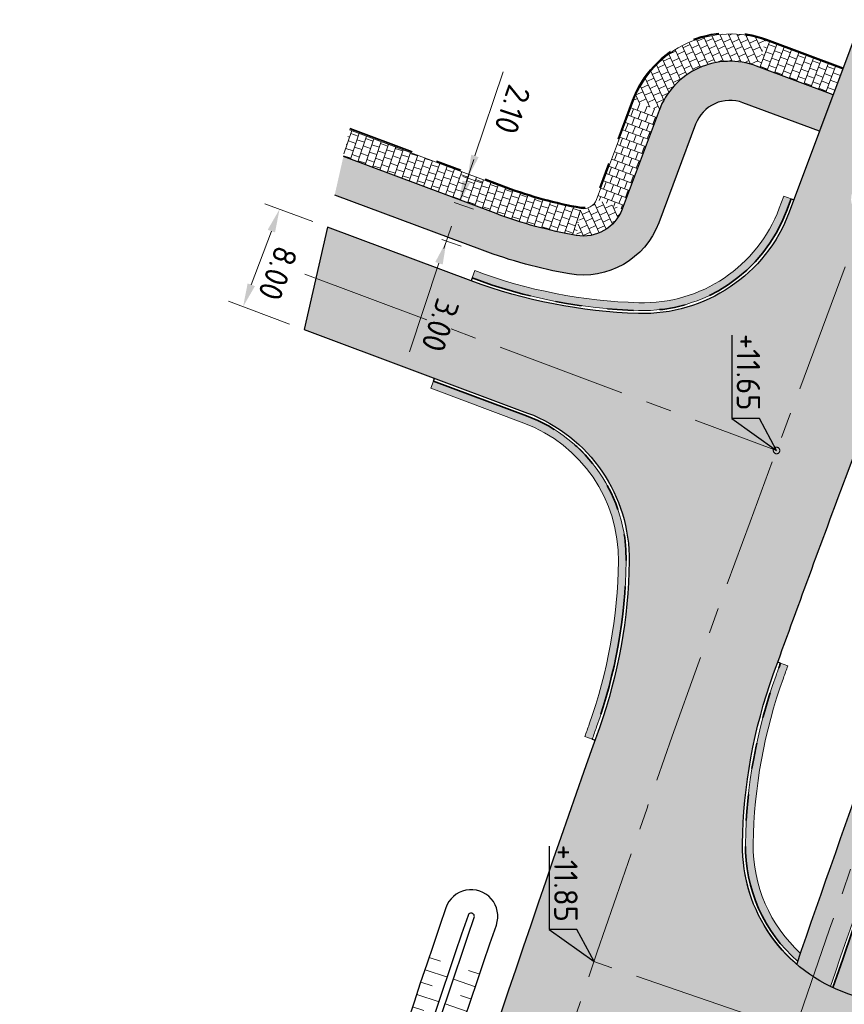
# Model space of a CAD drawing. Header units: metres. Extents: x 232559 to 234458, y 552925 to 554400.
# Tile 12 of 45: x 233089 to 233152, y 553373 to 553448. Entities that reach past the tile are written whole.
import ezdxf
from ezdxf.enums import TextEntityAlignment as Align

# ---------------------------------------------------------------- set-up
doc = ezdxf.new("R2010")
doc.units = ezdxf.units.M
for name, pattern in [('AM-AS', [16, 10, -2, 2, -2]), ('VH-GELEIDEBAND_70X200', [20, 12, -4, 0, -4]), ('VH-OPSLUITBAND_80X200', [14, 8, -2, 2, -2]), ('VH-RWSBAND', [24, 10, -2, 2, -2, 2, -2, 2, -2])]:
    doc.linetypes.add(name, pattern=pattern)
doc.layers.get('Defpoints').update_dxf_attribs({"color": 241})
for name, color, linetype, lineweight in [('N-WE-AM-AS_WEG-G', 7, 'AM-AS', 13), ('N-WE-GW-WATERGANG_BODEM-G', 144, 'Continuous', 25), ('N-WE-VH-KANTOPSLUITING_VOORKANTBAND-G', 7, 'Continuous', 13), ('N-WE-VH-KANTVERHARDING-G', 7, 'Continuous', 25), ('N-WE-VH-KANTVERHARDING-GV', 7, 'Continuous', 25), ('N-WE-VH-KANTVERHARDING_BOCHTVERBREDING-A', 254, 'Continuous', 25), ('N-WE-VH-KANTVERHARDING_BOCHTVERBREDING-G', 251, 'Continuous', 18), ('N-WE-VH-M', 7, 'Continuous', 18), ('X-XX-AL-HOOGTELABEL-S', 7, 'Continuous', 25)]:
    doc.layers.add(name, color=color, linetype=linetype, lineweight=lineweight)
for name, color, linetype, lineweight, true_color in [('N-WE-GW-GRONDWERK-S', 7, 'Continuous', 18, 0x004c00), ('N-WE-GW-TALUDARCERING_KORT-G', 7, 'Continuous', 18, 0x004c00), ('N-WE-GW-TALUDARCERING_LANG-G', 7, 'Continuous', 13, 0x004c00), ('N-WE-GW-WATERGANG_INSTEEK-G', 7, 'Continuous', 25, 0x004c00), ('N-WE-VH-KANTOPSLUITING_GELEIDEBAND_70X200-G', 20, 'VH-GELEIDEBAND_70X200', 35, 0xff3f00), ('N-WE-VH-KANTOPSLUITING_OPSLUITBAND_80X200-G', 150, 'VH-OPSLUITBAND_80X200', 35, 0x007fff), ('N-WE-VH-KANTOPSLUITING_TROTTOIRBAND_RWS_115-225x250-G', 7, 'VH-RWSBAND', 35, 0x2db300), ('N-WE-VH-VERHARDING_ASFALT_HOOFDRIJBAAN-A', 7, 'Continuous', 5, 0xc7c7c7), ('N-WE-VH-VERHARDING_ASFALT_ROOD-A', 7, 'Continuous', 5, 0xc99292), ('N-WE-VH-VERHARDING_TEGEL-A', 250, 'Continuous', 5, 0x333333)]:
    doc.layers.add(name, color=color, linetype=linetype, lineweight=lineweight, true_color=true_color)
doc.styles.add('NLCS-ISO', font='NLCS-ISO.ttf')
doc.styles.add('NLCS-ISO-ANNOTATIEF-T18', font='NLCS-ISO.ttf', dxfattribs={"height": 1.8})
doc.dimstyles.new('NLCS-ANNOTATIEF-T18-PIJL_L2_H2_A', dxfattribs={"dimtxt": 1.8, "dimasz": 1.8, "dimexe": 1.2, "dimexo": 1.2, "dimgap": 0.7, "dimtad": 1, "dimzin": 0, "dimdsep": 46, "dimtxsty": 'NLCS-ISO-ANNOTATIEF-T18', "dimcen": 0, "dimdle": 2, "dimclrd": 7, "dimclre": 251, "dimclrt": 7, "dimazin": 0, "dimtfac": 1, "dimtofl": 0, "dimtmove": 0, "dimatfit": 3, "dimfxl": 2, "dimtfillclr": 256, "dimtolj": 1, "dimtzin": 0, "dimlwd": 9, "dimlwe": 9, "dimarcsym": 0})

# ---------------------------------------------------------------- blocks, each defined once
blk = doc.blocks.new('S04')
at = {"layer": 'N-WE-GW-TALUDARCERING_KORT-G'}
for p, q in [((0, 0.501744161), (0.5017441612, 0.5018410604)), ((0, 0), (0.5017441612, 0)), ((0, -0.5017441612), (0.5018410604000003, -0.5017441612))]:
    blk.add_line(p, q, dxfattribs=at)
at = {"layer": 'N-WE-GW-TALUDARCERING_LANG-G'}
for p, q in [((0, 0.2508720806), (1.003585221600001, 0.2508720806)), ((0, -0.2508720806), (1.003585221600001, -0.2508720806))]:
    blk.add_line(p, q, dxfattribs=at)
blk = doc.blocks.new('*D117')
at = {"layer": 'Defpoints', "color": 0, "transparency": 16777216}
for p in [(233121.6871345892, 553436.5874929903), (233121.0203146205, 553434.596174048), (233122.5117939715, 553434.0967320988)]:
    blk.add_point(p, dxfattribs=at)
at = {"layer": 'N-WE-VH-M', "color": 7, "lineweight": 9, "transparency": 16777216}
for p, q in [((233123.7501739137, 553437.7948958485), (233125.9094004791, 553444.2429762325)), ((233121.9402339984, 553432.3898872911), (233121.3686740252, 553430.6830424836))]:
    blk.add_line(p, q, dxfattribs=at)
at = {"layer": 'N-WE-VH-M', "color": 251, "lineweight": 9, "transparency": 16777216}
for p, q in [((233122.8250311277, 553436.2064530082), (233124.3165104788, 553435.7070110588)), ((233122.1582111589, 553434.215134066), (233123.64969051, 553433.7156921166))]:
    blk.add_line(p, q, dxfattribs=at)
at = {"layer": 'N-WE-VH-M', "color": 7, "transparency": 16777216}
for points in [[(233124.0346480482, 553437.699635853), (233123.465699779, 553437.890155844), (233123.1786139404, 553436.0880510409)], [(233122.224708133, 553432.2946272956), (233121.6557598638, 553432.4851472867), (233122.5117939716, 553434.0967320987)]]:
    blk.add_solid(points, dxfattribs=at)
at = {"layer": 'N-WE-VH-M', "color": 7, "transparency": 16777216, "insert": (233126.6327625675, 553441.3643051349), "char_height": 1.8, "attachment_point": 5, "rotation": 251.48618414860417, "style": 'NLCS-ISO-ANNOTATIEF-T18'}
blk.add_mtext('\\A1;2.10', dxfattribs=at)
blk = doc.blocks.new('*D118')
at = {"layer": 'Defpoints', "color": 0, "transparency": 16777216}
for p in [(233121.0203146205, 553434.596174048), (233120.067714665, 553431.7514327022), (233121.5591940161, 553431.2519907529)]:
    blk.add_point(p, dxfattribs=at)
at = {"layer": 'N-WE-VH-M', "color": 7, "lineweight": 9, "transparency": 16777216}
for p, q in [((233123.0833539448, 553435.8035769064), (233123.654913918, 553437.5104217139)), ((233120.987634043, 553429.5451459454), (233118.7140954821, 553422.7556965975))]:
    blk.add_line(p, q, dxfattribs=at)
at = {"layer": 'N-WE-VH-M', "color": 251, "lineweight": 9, "transparency": 16777216}
for p, q in [((233122.1582111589, 553434.215134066), (233123.6496905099, 553433.7156921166)), ((233121.2056112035, 553431.3703927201), (233122.6970905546, 553430.8709507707))]:
    blk.add_line(p, q, dxfattribs=at)
at = {"layer": 'N-WE-VH-M', "color": 7, "transparency": 16777216}
for points in [[(233123.3678280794, 553435.7083169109), (233122.7988798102, 553435.898836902), (233122.5117939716, 553434.0967320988)], [(233121.2721081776, 553429.4498859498), (233120.7031599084, 553429.6404059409), (233121.5591940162, 553431.2519907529)]]:
    blk.add_solid(points, dxfattribs=at)
at = {"layer": 'N-WE-VH-M', "color": 7, "transparency": 16777216, "insert": (233121.08228016, 553424.788945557), "char_height": 1.8, "attachment_point": 5, "rotation": 251.48618414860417, "style": 'NLCS-ISO-ANNOTATIEF-T18'}
blk.add_mtext('\\A1;3.00', dxfattribs=at)
blk = doc.blocks.new('*D119')
at = {"layer": 'Defpoints', "color": 0, "transparency": 16777216}
for p in [(233112.4234840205, 553432.3299949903), (233105.9456246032, 553426.2111922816), (233110.6451300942, 553424.4539915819)]:
    blk.add_point(p, dxfattribs=at)
at = {"layer": 'N-WE-VH-M', "color": 251, "lineweight": 9, "transparency": 16777216}
for p, q in [((233111.2994874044, 553432.7502706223), (233107.6234655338, 553434.1247786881)), ((233109.5211334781, 553424.874267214), (233104.8216279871, 553426.6314679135))]:
    blk.add_line(p, q, dxfattribs=at)
at = {"layer": 'N-WE-VH-M', "color": 7, "lineweight": 9, "transparency": 16777216}
blk.add_line((233108.117048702, 553432.0185081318), (233106.5760380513, 553427.8971872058), dxfattribs=at)
at = {"layer": 'N-WE-VH-M', "color": 7, "transparency": 16777216}
for points in [[(233108.398047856, 553431.9134392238), (233107.8360495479, 553432.1235770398), (233108.7474621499, 553433.7045030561)], [(233106.8570372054, 553427.7921182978), (233106.2950388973, 553428.0022561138), (233105.9456246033, 553426.2111922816)]]:
    blk.add_solid(points, dxfattribs=at)
at = {"layer": 'N-WE-VH-M', "color": 7, "transparency": 16777216, "insert": (233108.6151659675, 553428.7822560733), "char_height": 1.8, "attachment_point": 5, "rotation": 249.49863517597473, "style": 'NLCS-ISO-ANNOTATIEF-T18'}
blk.add_mtext('\\A1;8.00', dxfattribs=at)
blk = doc.blocks.new('N-SAL-HOOGTELABEL_03-SO')
for p, q in [((0, 0), (-2.460741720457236, -1.312415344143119)), ((-2.460741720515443, -3.43514855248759), (0, 0)), ((-2.460741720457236, -1.312415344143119), (-2.460741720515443, -3.43514855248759)), ((-8.8653364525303, -3.435325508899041), (-2.460741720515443, -3.43514855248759))]:
    blk.add_line(p, q)
blk.add_solid([(-2.460741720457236, -1.312415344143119), (0, 0), (-2.460741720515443, -3.43514855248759)])
at = {"style": 'NLCS-ISO'}
blk.add_attdef('...', text='', height=1.8, dxfattribs=at).set_placement((-6.014038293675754, -2.161353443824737), align=Align.MIDDLE)

msp = doc.modelspace()

# ---------------------------------------------------------------- hatches: boundary and pattern name
at = {"layer": 'N-WE-VH-KANTVERHARDING_BOCHTVERBREDING-A'}
h = msp.add_hatch(color=256, dxfattribs=at)
h.dxf.hatch_style = 1
edge = h.paths.add_edge_path()
edge.add_line((233123.7366171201, 553428.9806662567), (233123.5264793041, 553428.4186679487))
edge.add_arc((233137.456865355, 553465.674472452), 39.77499999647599, 249.4986351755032, 268.3378321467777)
edge.add_arc((233136.6446908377, 553437.686253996), 11.77500000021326, 268.3378321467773, 339.498635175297)
edge.add_line((233147.673907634, 553433.5622993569), (233148.0241373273, 553434.4989632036))
edge.add_line((233148.0241373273, 553434.4989632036), (233147.4621390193, 553434.7091010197))
edge.add_line((233147.4621390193, 553434.7091010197), (233147.1119093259, 553433.7724371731))
edge.add_arc((233136.6446908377, 553437.6862539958), 11.1750000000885, 268.3378321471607, 339.49863517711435, ccw=False)
edge.add_arc((233137.4568653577, 553465.674472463), 39.17500000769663, 249.4986351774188, 268.3378321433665, ccw=False)
h = msp.add_hatch(color=256, dxfattribs=at)
h.dxf.hatch_style = 1
edge = h.paths.add_edge_path()
edge.add_line((233120.5670383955, 553420.5038584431), (233120.3569005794, 553419.9418601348))
edge.add_line((233120.3569005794, 553419.9418601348), (233127.5053110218, 553417.268984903))
edge.add_arc((233123.5914941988, 553406.8017664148), 11.17500000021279, -0.8344186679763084, 69.49863517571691, ccw=False)
edge.add_arc((233095.5944634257, 553407.2095258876), 39.17499999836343, 340.5064054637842, 359.16558133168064, ccw=False)
edge.add_arc((234458.2363837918, 552924.844149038), 1406.324692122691, 160.506405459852, 160.5471469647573)
edge.add_line((233132.1905392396, 553393.1939732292), (233132.7561466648, 553392.9937522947))
edge.add_arc((234458.2362505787, 552924.8441961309), 1405.724550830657, 160.5064054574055, 160.5471643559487, ccw=False)
edge.add_arc((233095.5944634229, 553407.2095258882), 39.77500000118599, 340.5064054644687, 359.1655813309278)
edge.add_arc((233123.591494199, 553406.8017664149), 11.77499999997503, 359.1655813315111, 429.4986351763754)
edge.add_line((233127.7154488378, 553417.830983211), (233120.5670383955, 553420.5038584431))
h = msp.add_hatch(color=256, dxfattribs=at)
h.dxf.hatch_style = 1
edge = h.paths.add_edge_path()
edge.add_arc((234458.237283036, 552924.843822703), 1393.475648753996, 160.1232900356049, 160.1644072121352)
edge.add_arc((233184.2849209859, 553384.3886886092), 39.17283750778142, 160.1638879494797, 179.1944668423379)
edge.add_arc((233156.2898490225, 553384.7821996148), 11.17500000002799, 179.1939367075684, 227.5690252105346)
edge.add_arc((234458.2369250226, 552924.8439109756), 1385.20028140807, 160.9688049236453, 160.9957213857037)
edge.add_arc((233156.2898490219, 553384.7821996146), 11.77499999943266, 179.1939367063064, 228.827337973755, ccw=False)
edge.add_arc((233184.284904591, 553384.3886915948), 39.77282107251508, 160.1638839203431, 179.1944628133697, ccw=False)
edge.add_arc((234458.2366980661, 552924.8440366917), 1394.075025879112, 160.1233076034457, 160.1644071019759, ccw=False)
edge.add_line((233147.2115816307, 553398.825388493), (233147.7756530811, 553398.621908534))
edge.add_line((233147.7756530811, 553398.621908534), (233147.7759820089, 553398.6217898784))
at = {"layer": 'N-WE-VH-VERHARDING_ASFALT_HOOFDRIJBAAN-A'}
h = msp.add_hatch(color=256, dxfattribs=at)
h.dxf.hatch_style = 1
edge = h.paths.add_edge_path(flags=16)
edge.add_line((233238.8431109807, 553681.6264790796), (233230.943822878, 553658.5683842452))
edge.add_arc((233232.3644847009, 553658.0869851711), 1.500008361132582, 161.2807672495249, 340.8981595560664)
edge.add_line((233233.7819002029, 553657.5961100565), (233241.6811883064, 553680.6542048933))
edge.add_arc((233240.2605260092, 553681.1356025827), 1.500008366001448, 341.2808231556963, 520.8981037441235)
edge = h.paths.add_edge_path(flags=16)
edge.add_arc((233271.7074764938, 553774.3557767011), 1.50000836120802, 164.2858098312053, 343.9032006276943)
edge.add_arc((232887.5055168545, 553885.6554448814), 401.4984599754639, 343.8444187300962, 352.0661515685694)
edge.add_line((233285.1608708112, 553830.2367401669), (233285.628885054, 553833.7053079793))
edge.add_arc((233284.1416862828, 553833.900922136), 1.500008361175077, 352.5067892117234, 532.1241805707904)
edge.add_line((233282.6558269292, 553834.1064630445), (233282.1878126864, 553830.6378952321))
edge.add_arc((232887.5013877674, 553885.6565838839), 398.5027353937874, 343.84373435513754, 352.0641942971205, ccw=False)
edge.add_line((233270.265800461, 553774.7699999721), (233270.2635313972, 553774.76203726))
edge = h.paths.add_edge_path(flags=16)
edge.add_line((233258.9653892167, 553740.3635948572), (233250.3426869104, 553715.1938472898))
edge.add_arc((233251.7633487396, 553714.7124482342), 1.500008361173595, 161.2807679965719, 340.8981588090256)
edge.add_line((233253.1807642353, 553714.2215731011), (233261.803466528, 553739.3913206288))
edge.add_arc((233260.3828047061, 553739.8727197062), 1.500008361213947, 341.2807671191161, 520.8981580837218)
edge = h.paths.add_edge_path(flags=16)
edge.add_arc((234470.475400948, 552921.1637758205), 1411.277274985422, 162.0659295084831, 164.4612733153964, ccw=False)
edge.add_arc((233126.3416874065, 553356.1858418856), 1.500008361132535, 342.2158700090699, 521.8332620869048)
edge.add_arc((234458.2256546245, 552924.8473599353), 1401.488492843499, 162.0549104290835, 164.4722926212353)
edge.add_arc((233109.3367418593, 553299.6359526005), 1.500008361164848, 164.6940441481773, 344.311435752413)
edge = h.paths.add_edge_path(flags=16)
edge.add_line((233152.7243747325, 553435.0058946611), (233170.2517599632, 553481.8816119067))
edge.add_arc((232796.991217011, 553621.4481446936), 398.4999999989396, 339.4986351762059, 341.0894634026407)
edge.add_line((233173.9824883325, 553492.2977232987), (233181.1625168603, 553513.2562927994))
edge.add_arc((233182.579932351, 553512.7654176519), 1.500008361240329, -18.719231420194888, 160.8981582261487, ccw=False)
edge.add_line((233184.0005941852, 553512.2840186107), (233176.8205656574, 553491.32544911))
edge.add_arc((232796.9912170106, 553621.4481446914), 401.4999999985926, 339.4986351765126, 341.08946340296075, ccw=False)
edge.add_line((233173.0617515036, 553480.8309228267), (233155.5343662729, 553433.9552055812))
edge.add_arc((233154.1311245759, 553434.4852412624), 1.500008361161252, 159.6899393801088, 339.3073309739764, ccw=False)
edge = h.paths.add_edge_path(flags=16)
edge.add_line((233288.7409870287, 554100.2030049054), (233287.2648016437, 553983.1308973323))
edge.add_arc((233288.7647455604, 553983.1169929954), 1.500008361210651, 179.4688888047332, 359.0862801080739)
edge.add_line((233290.2645631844, 553983.0930727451), (233291.7407485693, 554100.1651803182))
edge.add_arc((233290.2408005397, 554100.1787584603), 1.500009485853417, 359.4813493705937, 539.0738195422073)
edge = h.paths.add_edge_path(flags=16)
edge.add_line((233288.8319004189, 553873.9156854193), (233288.9171638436, 553877.3046130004))
edge.add_arc((233110.1728694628, 553881.9064760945), 178.8035232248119, 358.5252166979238, 359.5434362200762)
edge.add_line((233288.970715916, 553880.4816879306), (233289.2599437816, 553903.4195358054))
edge.add_arc((233287.7599998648, 553903.4334401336), 1.500008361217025, 359.4688891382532, 539.0862797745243)
edge.add_line((233286.2601822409, 553903.4573603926), (233285.9709543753, 553880.519512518))
edge.add_arc((233108.5407243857, 553881.9357574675), 177.4358821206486, 358.5287614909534, 359.5426758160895, ccw=False)
edge.add_line((233285.9181128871, 553877.3800673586), (233285.8328494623, 553873.9911397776))
edge.add_arc((233287.3325009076, 553873.9584193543), 1.500008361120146, 178.7500797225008, 358.3674721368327)
edge = h.paths.add_edge_path(flags=16)
edge.add_line((233217.4679331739, 553619.232137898), (233192.6325521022, 553546.7374314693))
edge.add_arc((233194.0532139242, 553546.2560323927), 1.500008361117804, 161.2807671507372, 340.8981596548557)
edge.add_line((233195.470629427, 553545.7651572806), (233220.3060104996, 553618.2598637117))
edge.add_arc((233218.8853486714, 553618.7412627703), 1.500008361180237, 341.280767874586, 520.8981590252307)
edge = h.paths.add_edge_path()
edge.add_line((233383.3948392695, 554231.8195223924), (233383.3948392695, 554236.3196870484))
edge.add_line((233383.3948392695, 554236.3196870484), (233370.3008999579, 554236.207676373))
edge.add_arc((233370.9725897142, 554157.7105501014), 78.50000000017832, 90.49026060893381, 179.2775844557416)
edge.add_line((233292.478829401, 554158.7002934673), (233292.1827528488, 554135.2192955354))
edge.add_arc((233290.6829352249, 554135.2432157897), 1.500008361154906, 179.4688889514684, 359.0862799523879, ccw=False)
edge.add_line((233289.1829913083, 554135.2571201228), (233289.4790678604, 554158.7381180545))
edge.add_arc((233370.9725897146, 554157.7105501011), 81.50000000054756, 90.49026060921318, 179.2775844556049, ccw=False)
edge.add_line((233370.2752302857, 554239.2075665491), (233383.3948392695, 554239.3197968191))
edge.add_line((233383.3948392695, 554239.3197968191), (233383.3987201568, 554243.819994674))
edge.add_line((233383.3987201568, 554243.819994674), (233370.2367257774, 554243.7074018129))
edge.add_arc((233370.9725897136, 554157.7105501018), 85.99999999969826, 90.49026060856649, 179.2775844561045)
edge.add_line((233284.9794255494, 554158.7948549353), (233284.6455244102, 554132.3140954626))
edge.add_arc((233272.6464789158, 554132.4653348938), 11.9999985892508, 358.83315250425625, 359.277865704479, ccw=False)
edge.add_arc((233272.6441303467, 554132.2791883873), 12.00000000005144, 288.11678142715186, 359.7220163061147, ccw=False)
edge.add_arc((233263.9373955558, 554158.8910798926), 40.00000000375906, 269.27758445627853, 288.1167814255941, ccw=False)
edge.add_line((233263.4330677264, 554118.8942593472), (233259.3492775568, 554118.9457526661))
edge.add_line((233259.3492775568, 554118.9457526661), (233258.1891597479, 554110.959744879))
edge.add_line((233258.1891597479, 554110.959744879), (233271.3731336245, 554110.793505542))
edge.add_arc((233271.2218352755, 554098.7944593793), 12.00000000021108, 18.1167814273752, 89.27758445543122, ccw=False)
edge.add_arc((233244.6099437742, 554090.0877245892), 39.9999999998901, -0.7224155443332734, 18.116781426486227, ccw=False)
edge.add_line((233284.6067643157, 554089.5833967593), (233283.2272950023, 553980.1815685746))
edge.add_arc((233271.2282488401, 553980.3328669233), 11.99999999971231, 288.64532879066, 359.27758445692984, ccw=False)
edge.add_arc((233262.2763961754, 554006.8633085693), 40.0000000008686, 269.8061318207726, 288.6453287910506, ccw=False)
edge.add_line((233262.1410509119, 553966.8635375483), (233258.917836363, 553966.8744437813))
edge.add_line((233258.917836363, 553966.8744437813), (233258.5090641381, 553958.8759513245))
edge.add_line((233258.5090641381, 553958.8759513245), (233269.4898461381, 553958.73749247))
edge.add_arc((233269.3385477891, 553946.7384463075), 11.9999999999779, 17.900033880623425, 89.27758445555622, ccw=False)
edge.add_arc((233242.6939095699, 553938.1324452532), 39.99999999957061, -0.7224155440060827, 17.90003388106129, ccw=False)
edge.add_line((233282.6907301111, 553937.6281174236), (233281.9726850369, 553880.6819838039))
edge.add_arc((232887.504042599, 553885.6559170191), 394.4999998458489, 357.8787414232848, 359.27758445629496, ccw=False)
edge.add_arc((233269.741926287, 553871.4978749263), 11.99999999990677, 276.26086459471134, 357.87874142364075, ccw=False)
edge.add_arc((233266.6883759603, 553899.3308738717), 39.99999999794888, 257.65672900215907, 276.26086459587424, ccw=False)
edge.add_line((233258.1376475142, 553860.2554974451), (233253.5855078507, 553861.2516263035))
edge.add_line((233253.5855078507, 553861.2516263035), (233252.2661928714, 553853.3510268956))
edge.add_line((233252.2661928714, 553853.3510268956), (233268.0977294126, 553849.886666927))
edge.add_arc((233265.5325108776, 553838.1640539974), 12.00000000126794, 10.986504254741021, 77.65672899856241, ccw=False)
edge.add_arc((233238.0456920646, 553832.8278763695), 40.00000000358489, -8.570212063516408, 10.986504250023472, ccw=False)
edge.add_arc((232887.5040424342, 553885.6559170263), 394.500000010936, 341.0894634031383, 351.4297879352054, ccw=False)
edge.add_line((233260.7112106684, 553757.8018612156), (233245.5879523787, 553713.6569307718))
edge.add_arc((233234.2356430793, 553717.546027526), 11.99999999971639, 276.9945347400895, 341.0894634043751, ccw=False)
edge.add_arc((233230.8259524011, 553745.3376451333), 39.99999999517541, 261.25770785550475, 276.9945347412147, ccw=False)
edge.add_line((233224.7463354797, 553705.8023664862), (233223.0745871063, 553697.9134248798))
edge.add_line((233223.0745871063, 553697.9134248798), (233224.2877538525, 553697.6558123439))
edge.add_arc((233221.8133919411, 553685.9136859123), 12.00000000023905, -0.07133962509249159, 78.1004309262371, ccw=False)
edge.add_arc((233193.813413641, 553685.9485490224), 40.00000000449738, 341.08946340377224, 359.92866037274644, ccw=False)
edge.add_line((233231.6544446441, 553672.9848931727), (233226.1890888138, 553657.0314690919))
edge.add_arc((233214.8367795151, 553660.9205658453), 11.99999999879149, 270.31384081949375, 341.08946340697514, ccw=False)
edge.add_arc((233214.6834087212, 553688.9201457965), 39.9999999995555, 259.0733274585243, 270.31384082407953, ccw=False)
edge.add_line((233207.1013068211, 553649.6453226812), (233204.414138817, 553641.729737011))
edge.add_line((233204.414138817, 553641.729737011), (233206.4130408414, 553641.0511457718))
edge.add_arc((233202.5554846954, 553629.6880801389), 11.99999999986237, -0.09517119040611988, 71.2485752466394, ccw=False)
edge.add_arc((233174.5555233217, 553629.7345895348), 40.00000000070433, 341.0894634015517, 359.904828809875, ccw=False)
edge.add_line((233212.3965543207, 553616.7709336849), (233170.1983852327, 553493.5940888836))
edge.add_arc((232796.991217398, 553621.4481445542), 394.4999995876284, 339.4986351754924, 341.0894634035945, ccw=False)
edge.add_line((233166.505104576, 553483.28253068), (233147.8846569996, 553433.483497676))
edge.add_arc((233136.6446908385, 553437.6862539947), 11.99999999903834, 268.33783214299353, 339.49863518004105, ccw=False)
edge.add_arc((233137.456865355, 553465.6744724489), 39.99999999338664, 249.4986351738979, 268.33783214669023, ccw=False)
edge.add_line((233123.4476776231, 553428.2079185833), (233112.4234840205, 553432.3299949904))
edge.add_line((233112.4234840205, 553432.3299949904), (233110.6451300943, 553424.4539915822))
edge.add_line((233110.6451300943, 553424.4539915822), (233127.7942505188, 553418.0417325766))
edge.add_arc((233123.591494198, 553406.8017664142), 12.00000000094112, -0.8344186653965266, 69.49863517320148, ccw=False)
edge.add_arc((233095.5944634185, 553407.2095258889), 40.0000000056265, 340.5064054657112, 359.16558132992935, ccw=False)
edge.add_arc((234458.2366741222, 552924.8440463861), 1405.500000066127, 160.5064054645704, 165.1608938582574)
edge.add_line((233099.6117662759, 553284.8004464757), (233092.6752564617, 553255.3994536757))
edge.add_line((233092.6752564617, 553255.3994536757), (233091.0809289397, 553248.58331763))
edge.add_line((233091.0809289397, 553248.58331763), (233095.9495792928, 553247.444516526))
edge.add_line((233095.9495792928, 553247.444516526), (233096.1772452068, 553248.4184059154))
edge.add_arc((233096.518756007, 553249.8789192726), 1.499909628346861, 166.8325995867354, 256.8390316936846, ccw=False)
edge.add_line((233095.0582809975, 553250.22059403), (233096.0860600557, 553254.613594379))
edge.add_arc((233906.1433038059, 553060.849929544), 832.9088161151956, 165.7741364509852, 166.5477504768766, ccw=False)
edge.add_arc((233100.2296296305, 553265.1628194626), 1.500008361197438, -13.877530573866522, 165.7093191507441, ccw=False)
edge.add_arc((233925.3302583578, 553056.1233553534), 849.6689466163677, 165.7826359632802, 166.5393129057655)
edge.add_line((233099.0018301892, 553253.9077016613), (233102.4176006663, 553253.1470107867))
edge.add_line((233102.4176006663, 553253.1470107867), (233106.2073716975, 553266.7456090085))
edge.add_arc((233117.7668680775, 553263.5241119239), 12.00000000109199, 98.46671721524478, 164.4274651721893, ccw=False)
edge.add_arc((233121.8894445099, 553235.8292682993), 39.99999999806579, 79.62752023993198, 98.46671721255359, ccw=False)
edge.add_line((233129.0913123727, 553275.175590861), (233159.1338229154, 553269.6766731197))
edge.add_line((233159.1338229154, 553269.6766731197), (233160.574196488, 553277.5459376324))
edge.add_line((233160.574196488, 553277.5459376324), (233126.0042255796, 553283.8735521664))
edge.add_arc((233128.1647859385, 553295.6774489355), 11.99999999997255, 183.0718552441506, 259.627520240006, ccw=False)
edge.add_arc((233156.1245531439, 553297.1779215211), 40.00000000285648, 164.0423255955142, 183.0718552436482, ccw=False)
edge.add_arc((234458.2366841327, 552924.8440433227), 1394.300010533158, 161.9323812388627, 164.0423255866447, ccw=False)
edge.add_arc((233144.0962816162, 553353.5494451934), 12.0000000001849, 89.88037590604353, 161.9323812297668, ccw=False)
edge.add_arc((233144.037822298, 553325.5495062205), 39.99999999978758, 71.04117893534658, 89.88037590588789, ccw=False)
edge.add_line((233157.0333630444, 553363.379599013), (233175.1461170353, 553357.1574352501))
edge.add_line((233175.1461170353, 553357.1574352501), (233176.6028173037, 553365.1158982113))
edge.add_line((233176.6028173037, 553365.1158982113), (233152.3911867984, 553373.433171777))
edge.add_arc((233156.2898490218, 553384.7821996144), 11.99999999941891, 179.1939367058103, 251.0411789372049, ccw=False)
edge.add_arc((233184.2848984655, 553384.3886927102), 39.99781493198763, 160.1638824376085, 179.1944613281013, ccw=False)
edge.add_arc((234458.2366756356, 552924.8440458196), 1394.300001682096, 159.498635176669, 160.1644070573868, ccw=False)
edge.add_line((233152.246272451, 553413.1693077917), (233176.9957396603, 553479.3599581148))
edge.add_arc((232796.9912174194, 553621.4481445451), 405.6999995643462, 339.498635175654, 341.0894634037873)
edge.add_line((233180.7938739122, 553489.9642652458), (233188.9434714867, 553513.753015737))
edge.add_arc((233200.2957807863, 553509.8639189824), 12.0000000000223, 96.10748340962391, 161.0894634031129, ccw=False)
edge.add_arc((233203.2748111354, 553482.0228454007), 40.00000000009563, 77.26828643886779, 96.10748340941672, ccw=False)
edge.add_line((233212.0902565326, 553521.0393537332), (233225.7077712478, 553517.9625930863))
edge.add_line((233225.7077712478, 553517.9625930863), (233227.4708274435, 553525.7659021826))
edge.add_line((233227.4708274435, 553525.7659021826), (233210.0433164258, 553529.7034988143))
edge.add_arc((233212.6879500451, 553541.4084513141), 12.00000000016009, 179.9286603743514, 257.2682864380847, ccw=False)
edge.add_arc((233240.6879283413, 553541.3735882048), 40.00000000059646, 161.0894634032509, 179.9286603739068, ccw=False)
edge.add_line((233202.8468973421, 553554.3372440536), (233225.2499693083, 553619.7320177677))
edge.add_arc((233236.6022786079, 553615.842921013), 12.0000000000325, 96.10753060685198, 161.089463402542, ccw=False)
edge.add_arc((233239.5813318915, 553588.0018498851), 40.00000000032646, 77.26833363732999, 96.10753060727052, ccw=False)
edge.add_line((233248.3967451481, 553627.0183654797), (233264.8851009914, 553623.29297718))
edge.add_line((233264.8851009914, 553623.29297718), (233266.6473164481, 553631.0964762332))
edge.add_line((233266.6473164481, 553631.0964762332), (233246.3497244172, 553635.6825254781))
edge.add_arc((233248.9943483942, 553647.3874801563), 11.99999999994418, 179.9280306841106, 257.26833363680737, ccw=False)
edge.add_arc((233276.9943263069, 553647.3523093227), 40.00000000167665, 161.0894634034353, 179.9280306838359, ccw=False)
edge.add_line((233239.1532953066, 553660.3159651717), (233266.7483078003, 553740.8631739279))
edge.add_arc((233278.1008748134, 553736.9748295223), 12.00000000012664, 95.90662175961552, 161.0932605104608, ccw=False)
edge.add_arc((233280.9822846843, 553709.1234834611), 40.00000000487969, 77.0674247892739, 95.90662175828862, ccw=False)
edge.add_line((233289.934455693, 553748.1088478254), (233292.9078006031, 553747.4260815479))
edge.add_line((233292.9078006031, 553747.4260815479), (233295.1107104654, 553757.1804901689))
edge.add_line((233295.1107104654, 553757.1804901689), (233287.9003680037, 553758.8361940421))
edge.add_arc((233290.5860193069, 553770.5318033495), 11.9999999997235, 183.5077938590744, 257.0674247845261, ccw=False)
edge.add_arc((233318.5335608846, 553772.244964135), 40.00000000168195, 165.2586584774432, 183.5077938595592, ccw=False)
edge.add_arc((232887.5040424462, 553885.6559170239), 405.6999999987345, 345.2586584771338, 352.9955194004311)
edge.add_arc((233302.0865878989, 553834.718671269), 12.00000000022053, 108.80191445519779, 172.9955193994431, ccw=False)
edge.add_arc((233311.1109130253, 553808.2127935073), 39.99999999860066, 89.96271748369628, 108.80191445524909, ccw=False)
edge.add_line((233311.13694113, 553848.2127850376), (233329.5025161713, 553848.2008345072))
edge.add_line((233329.5025161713, 553848.2008345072), (233329.5025161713, 553856.2008362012))
edge.add_line((233329.5025161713, 553856.2008362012), (233306.3333824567, 553856.2159124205))
edge.add_arc((233306.3411064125, 553868.2159099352), 12.00000000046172, 197.0632672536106, 269.9631208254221, ccw=False)
edge.add_arc((233333.1085836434, 553876.4318799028), 39.99999999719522, 178.8141437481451, 197.0632672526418, ccw=False)
edge.add_arc((232887.5040428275, 553885.6559170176), 405.6999996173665, 358.8141437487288, 359.277584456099)
edge.add_line((233293.1717947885, 553880.5407720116), (233293.4973713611, 553906.3613335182))
edge.add_arc((233305.4964175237, 553906.2100351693), 12.00000000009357, 108.80191445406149, 179.277584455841, ccw=False)
edge.add_arc((233314.5207426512, 553879.7041573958), 40.000000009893, 89.96271748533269, 108.8019144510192, ccw=False)
edge.add_line((233314.5467707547, 553919.7041489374), (233329.7282889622, 553919.6942702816))
edge.add_line((233329.7282889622, 553919.6942702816), (233329.7334945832, 553927.694268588))
edge.add_line((233329.7334945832, 553927.694268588), (233307.4111207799, 553927.7087938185))
edge.add_arc((233307.4189292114, 553939.7087912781), 12.00000000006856, 198.1167814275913, 269.96271748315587, ccw=False)
edge.add_arc((233334.0308207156, 553948.4155260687), 40.00000000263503, 179.2775844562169, 198.1167814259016, ccw=False)
edge.add_line((233294.0340001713, 553948.9198538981), (233295.9419387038, 554100.2330882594))
edge.add_arc((234145.874375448, 554089.5161218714), 850.0000002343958, 178.2011683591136, 179.2775844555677, ccw=False)
edge.add_arc((232446.7121341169, 554142.8797634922), 849.9999999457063, 358.2011683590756, 359.277584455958)
edge.add_line((233296.6445705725, 554132.1627971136), (233296.978471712, 554158.6435565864))
edge.add_arc((233370.9725897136, 554157.7105501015), 73.99999999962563, 90.49026060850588, 179.2775844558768, ccw=False)
edge.add_line((233370.3394044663, 554231.7078411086), (233383.3948392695, 554231.8195223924))
at = {"layer": 'N-WE-VH-VERHARDING_ASFALT_ROOD-A'}
h = msp.add_hatch(color=256, dxfattribs=at)
h.dxf.hatch_style = 1
h.paths.add_polyline_path([(233155.0008677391, 553441.0942096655), (233153.9501786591, 553438.284218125), (233156.7601701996, 553437.2335290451), (233157.8108592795, 553440.0435205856)], flags=17)
edge = h.paths.add_edge_path()
edge.add_line((233113.6461023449, 553437.7447473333), (233112.9792196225, 553434.7912460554))
edge.add_line((233112.9792196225, 553434.7912460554), (233124.3232518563, 553430.5495782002))
edge.add_arc((233137.4568653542, 553465.6744724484), 37.49999999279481, 249.4986351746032, 260.0990341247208)
edge.add_arc((233132.0715258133, 553434.820939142), 6.180000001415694, 260.0990341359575, 339.4986351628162)
edge.add_line((233137.8601083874, 553432.6565196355), (233140.6922345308, 553440.2308350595))
edge.add_arc((233143.3336265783, 553439.2431873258), 2.819999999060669, 69.49863515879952, 159.4986351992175, ccw=False)
edge.add_line((233144.321274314, 553441.8845793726), (233150.2035232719, 553439.6851368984))
edge.add_line((233150.2035232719, 553439.6851368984), (233151.2542123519, 553442.4951284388))
edge.add_line((233151.2542123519, 553442.4951284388), (233145.371963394, 553444.694570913))
edge.add_arc((233143.3336265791, 553439.243187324), 5.82000000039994, 69.49863518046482, 159.4986351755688)
edge.add_line((233137.8822429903, 553441.2815241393), (233135.050116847, 553433.7072087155))
edge.add_arc((233132.0715258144, 553434.8209391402), 3.179999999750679, 260.0990341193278, 339.4986351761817, ccw=False)
edge.add_arc((233137.4568653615, 553465.6744724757), 34.50000002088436, 249.49863517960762, 260.09903412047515, ccw=False)
edge.add_line((233125.3739409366, 553433.3595697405), (233113.6461023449, 553437.7447473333))
edge = h.paths.add_edge_path()
edge.add_arc((233156.289798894, 553384.7820577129), 12.00000000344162, 229.2644992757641, 244.0906839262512)
edge.add_arc((234458.2366726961, 552924.8440468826), 1382.199998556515, 159.4986351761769, 161.03752959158, ccw=False)
edge.add_line((233163.5799049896, 553408.9315284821), (233188.3293722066, 553475.1221788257))
edge.add_arc((232796.9912166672, 553621.4481448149), 417.8000003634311, 339.4986351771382, 341.0894634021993)
edge.add_line((233192.2407857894, 553486.0427593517), (233204.5598422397, 553522.0021987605))
edge.add_arc((233203.2748111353, 553482.0228453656), 40.00000003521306, 88.15901176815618, 92.71459211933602)
edge.add_line((233201.3803772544, 553521.9779592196), (233189.4027084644, 553487.0150335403))
edge.add_arc((232796.9912176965, 553621.4481444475), 414.7999992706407, 339.498635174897, 341.0894634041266, ccw=False)
edge.add_line((233185.5193806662, 553476.1728679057), (233170.9689478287, 553437.2587933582))
edge.add_arc((233169.0956291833, 553437.9592328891), 1.99998457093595, 249.4981931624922, 339.49907719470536, ccw=False)
edge.add_line((233168.3951607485, 553436.0859250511), (233161.7448474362, 553438.5725558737))
edge.add_line((233161.7448474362, 553438.5725558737), (233160.6941583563, 553435.7625643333))
edge.add_line((233160.6941583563, 553435.7625643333), (233167.3444716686, 553433.2759335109))
edge.add_arc((233166.6440286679, 553431.4026132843), 1.999987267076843, -20.501729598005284, 69.49899994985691, ccw=False)
edge.add_line((233168.5173399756, 553430.7021464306), (233160.7699134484, 553409.9822175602))
edge.add_arc((234458.2366728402, 552924.8440468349), 1385.199998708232, 159.4986351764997, 161.0057638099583)
at = {"layer": 'N-WE-VH-VERHARDING_TEGEL-A'}
h = msp.add_hatch(dxfattribs=at)
h.set_pattern_fill('AVH-TEGEL_300X300_HALFST', color=256, scale=2, angle=70, pattern_type=2)
h.set_pattern_definition([(70, (0.0007498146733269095, -0.004043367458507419), (-0.07669570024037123, 0.6664216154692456), [0.5999999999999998, -0.5999999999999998]), (160, (0.0007498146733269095, -0.004043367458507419), (-0.2052120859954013, -0.563815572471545), [])])
edge = h.paths.add_edge_path()
edge.add_line((233194.1573564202, 553491.0139047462), (233195.8602028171, 553490.4305402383))
edge.add_line((233195.8602028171, 553490.4305402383), (233206.6334040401, 553521.8776139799))
edge.add_arc((233203.2755609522, 553482.0188020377), 39.99999999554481, 85.1845770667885, 87.85957061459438)
edge.add_line((233204.7695150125, 553521.990893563), (233194.1573564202, 553491.0139047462))
edge = h.paths.add_edge_path()
edge.add_line((233195.7370480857, 553490.0710504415), (233194.0342016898, 553490.6544149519))
edge.add_line((233194.0342016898, 553490.6544149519), (233192.430740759, 553485.9738977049))
edge.add_arc((232796.9919671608, 553621.4441012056), 417.999999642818, 339.4986351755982, 341.0894634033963, ccw=False)
edge.add_line((233188.5174547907, 553475.0480895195), (233163.7679875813, 553408.8574391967))
edge.add_arc((234468.8467292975, 552920.9541037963), 1393.298312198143, 159.5017568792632, 161.0289576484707)
edge.add_arc((233156.287088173, 553384.7752838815), 11.9927148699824, 245.0498314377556, 251.3300371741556)
edge.add_line((233152.4480237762, 553373.4136469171), (233152.9101158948, 553373.2574901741))
edge.add_arc((234468.8106324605, 552920.967467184), 1391.459821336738, 159.5017558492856, 161.0315695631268, ccw=False)
edge.add_line((233165.4539825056, 553408.2270257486), (233190.2034497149, 553474.4176760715))
edge.add_arc((232796.9919662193, 553621.4441015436), 419.8000006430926, 339.4986351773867, 341.0894634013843)
edge.add_line((233194.133587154, 553485.3905331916), (233195.7370480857, 553490.0710504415))
h = msp.add_hatch(dxfattribs=at)
h.set_pattern_fill('AVH-TEGEL_300X300_HALFST', color=256, scale=2, angle=135.0000000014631, pattern_type=2)
h.set_pattern_definition([(24.49863517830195, (233139.4748227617, 553446.6494868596), (0.4215812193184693, 0.5217942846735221), [0.5999999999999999, -0.5999999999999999]), (114.498635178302, (233139.4748227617, 553446.6494868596), (-0.5459826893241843, -0.2488029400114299), [])])
edge = h.paths.add_edge_path()
edge.add_arc((233143.3336265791, 553439.243187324), 7.920000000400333, 69.49863517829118, 159.4986351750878)
edge.add_line((233135.9152489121, 553442.0170064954), (233137.8822429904, 553441.2815241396))
edge.add_arc((233143.333626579, 553439.2431873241), 5.820000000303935, 69.49863517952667, 159.4986351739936, ccw=False)
edge.add_line((233145.3719633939, 553444.694570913), (233146.10744575, 553446.6615649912))
h = msp.add_hatch(dxfattribs=at)
h.set_pattern_fill('AVH-TEGEL_300X300_HALFST', color=256, scale=2, angle=90, pattern_type=2)
h.set_pattern_definition([(339.4986351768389, (233149.2077215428, 553445.5877447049), (0.6670672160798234, 0.0708613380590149), [0.6, -0.6]), (69.49863517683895, (233149.2077215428, 553445.5877447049), (-0.5619983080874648, 0.2101378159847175), [])])
h.paths.add_polyline_path([(233145.3719633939, 553444.694570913), (233151.2542123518, 553442.4951284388), (233151.9896947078, 553444.462122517), (233146.1074457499, 553446.6615649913)])
h = msp.add_hatch(dxfattribs=at)
h.set_pattern_fill('AVH-TEGEL_300X300_HALFST', color=256, scale=2, angle=180.0000000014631, pattern_type=2)
h.set_pattern_definition([(69.49863517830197, (233134.383207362, 553438.1480943), (-0.07086133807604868, 0.667067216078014), [0.5999999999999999, -0.5999999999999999]), (159.498635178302, (233134.383207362, 553438.1480943), (-0.2101378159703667, -0.5619983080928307), [])])
h.paths.add_polyline_path([(233135.9152489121, 553442.0170064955), (233133.0831227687, 553434.4426910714), (233135.050116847, 553433.7072087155), (233137.8822429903, 553441.2815241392)])
h = msp.add_hatch(dxfattribs=at)
h.set_pattern_fill('AVH-TEGEL_300X300_HALFST', color=256, scale=2, angle=91.87373602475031, pattern_type=2)
h.set_pattern_definition([(341.3723712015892, (233118.1034002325, 553437.8892285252), (0.6643935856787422, 0.09263456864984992), [0.5999999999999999, -0.5999999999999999]), (71.37237120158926, (233118.1034002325, 553437.8892285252), (-0.5685686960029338, 0.191649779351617), [])])
edge = h.paths.add_edge_path()
edge.add_line((233114.1129202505, 553439.8121982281), (233113.6461023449, 553437.7447473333))
edge.add_line((233113.6461023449, 553437.7447473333), (233125.3739409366, 553433.3595697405))
edge.add_arc((233137.4568653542, 553465.6744724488), 34.49999999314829, 249.4986351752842, 260.0990341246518)
edge.add_line((233131.524738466, 553431.6883007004), (233131.8858244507, 553433.7570241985))
edge.add_arc((233137.4568653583, 553465.6744724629), 32.40000000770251, 249.4986351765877, 260.09903412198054, ccw=False)
edge.add_line((233126.1094232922, 553435.326563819), (233114.1129202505, 553439.8121982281))
h = msp.add_hatch(dxfattribs=at)
h.set_pattern_fill('AVH-TEGEL_300X300_HALFST', color=256, scale=2, angle=135.0000000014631, pattern_type=2)
h.set_pattern_definition([(24.49863517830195, (233132.4115828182, 553433.8197630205), (0.4215812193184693, 0.5217942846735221), [0.5999999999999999, -0.5999999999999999]), (114.498635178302, (233132.4115828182, 553433.8197630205), (-0.5459826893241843, -0.2488029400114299), [])])
edge = h.paths.add_edge_path()
edge.add_arc((233132.0715258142, 553434.8209391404), 1.07999999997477, 260.0990341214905, 339.49863516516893, ccw=False)
edge.add_line((233131.8858244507, 553433.7570241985), (233131.524738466, 553431.6883007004))
edge.add_arc((233132.0715258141, 553434.8209391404), 3.179999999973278, 260.0990341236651, 339.4986351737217)
edge.add_line((233135.050116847, 553433.7072087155), (233133.0831227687, 553434.4426910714))

# ---------------------------------------------------------------- linework, layer by layer
at = {"layer": 'N-WE-AM-AS_WEG-G', "flags": 128}
for points in [[(233093.304663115, 553236.2290259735, -0.03339304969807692), (233146.9072885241, 553415.1656170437), (233171.6567557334, 553481.3562673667, 0.006941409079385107), (233175.401526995, 553491.8115862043), (233265.9143524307, 553756.0193585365, 0.07952767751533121), (233287.4722478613, 553880.6126387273), (233290.9789486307, 554158.7192057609, -0.4080279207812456), (233370.2880651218, 554237.7076214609), (233431.4370744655, 554238.2308656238)], [(233107.2606152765, 553231.6969395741), (233107.3769856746, 553232.1944531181, -0.01875623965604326), (233116.3379933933, 553264.7324238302, 0.01097708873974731), (233121.8792651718, 553283.6957786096, -0.02387336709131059), (233162.1749092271, 553409.4568730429), (233186.9243764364, 553475.6475233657, 0.00694140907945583), (233190.8217471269, 553486.528896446), (233281.3345725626, 553750.736668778, 0.07952767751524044), (233303.770952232, 553880.4071251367), (233306.5410961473, 554100.0994413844, -0.00469678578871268), (233306.8880309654, 554115.8652046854, 0.004696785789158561), (233307.243728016, 554132.0291502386), (233307.5776291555, 554158.5099097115, -0.408027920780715), (233370.4301039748, 554221.1082291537), (233383.3948392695, 554221.2191667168)]]:
    msp.add_lwpolyline(points, format="xyb", dxfattribs=at)
at = {"layer": 'N-WE-AM-AS_WEG-G'}
msp.add_lwpolyline([(233110.6869100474, 553428.7088450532), (233146.9072885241, 553415.1656170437)], dxfattribs=at)
at = {"layer": 'N-WE-AM-AS_WEG-G', "flags": 128}
msp.add_lwpolyline([(233175.8744671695, 553361.1366667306), (233132.8892765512, 553375.9031067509)], dxfattribs=at)
at = {"layer": 'N-WE-AM-AS_WEG-G'}
msp.add_circle((233146.9072885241, 553415.1656170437), 0.25, dxfattribs=at)
at = {"layer": 'N-WE-GW-WATERGANG_BODEM-G', "flags": 128}
msp.add_lwpolyline([(233091.0833868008, 553266.9688605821, -0.0160558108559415), (233095.4414810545, 553285.8500046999, -0.01731565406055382), (233123.6901344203, 553379.2904937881, 1), (233123.2168238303, 553379.451667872, 0.01731565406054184), (233094.9581517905, 553285.978039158, 0.01603312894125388), (233090.5981445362, 553267.0925155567, 0.9999999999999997), (233091.0886851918, 553266.9957174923)], format="xyb", dxfattribs=at)
at = {"layer": 'N-WE-GW-WATERGANG_INSTEEK-G', "flags": 128}
msp.add_lwpolyline([(233092.8546315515, 553266.6472444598, -0.01603312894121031), (233097.1814664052, 553285.3890806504, -0.01731565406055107), (233125.3940525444, 553378.7102670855, 0.9999999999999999), (233121.5129057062, 553380.0318945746, 0.0173156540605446), (233093.2181664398, 553286.4389632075, 0.01603312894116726), (233088.8321981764, 553267.4409885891, 0.9999999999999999), (233092.8546315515, 553266.64724446)], format="xyb", dxfattribs=at)
at = {"layer": 'N-WE-VH-KANTOPSLUITING_GELEIDEBAND_70X200-G', "ltscale": 0.8, "flags": 128}
msp.add_lwpolyline([(233151.2282028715, 553373.901789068, -0.006718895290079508), (233163.7672377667, 553408.8614825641), (233188.516704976, 553475.052132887, 0.006941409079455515), (233192.4299909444, 553485.9779410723), (233204.7687651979, 553521.9949369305)], format="xyb", dxfattribs=at)
at = {"layer": 'N-WE-VH-KANTOPSLUITING_OPSLUITBAND_80X200-G', "flags": 128}
msp.add_lwpolyline([(233152.0177130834, 553444.5370556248), (233146.1354641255, 553446.7364980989, 0.4142135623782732), (233135.8403158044, 553442.045024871), (233133.0081896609, 553434.4707094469, -0.3610062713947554), (233131.8995801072, 553433.8358327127, -0.04628597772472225), (233126.1374416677, 553435.4014969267), (233114.1307037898, 553439.8909582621)], format="xyb", dxfattribs=at)
at = {"layer": 'N-WE-VH-KANTOPSLUITING_TROTTOIRBAND_RWS_115-225x250-G', "flags": 128}
for points in [[(233148.0241373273, 553434.4989632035), (233147.673907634, 553433.5622993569, -0.3208762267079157), (233136.3031424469, 553425.9162085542, -0.0823871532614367), (233123.5264793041, 553428.4186679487)], [(233120.5670383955, 553420.5038584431), (233127.7154488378, 553417.830983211, -0.316897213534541), (233135.3652455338, 553406.6302889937, -0.08159638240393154), (233133.0895128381, 553393.9365497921, 0.0001778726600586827), (233132.7560933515, 553392.9936013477)], [(233148.5380088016, 553375.9188143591, -0.220017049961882), (233144.5160142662, 553384.9478502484, -0.08322794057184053), (233146.8719219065, 553397.8848400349, -0.000179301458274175), (233147.2115274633, 553398.8252386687, -0.000179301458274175)]]:
    msp.add_lwpolyline(points, format="xyb", dxfattribs=at)
at = {"layer": 'N-WE-VH-KANTOPSLUITING_VOORKANTBAND-G', "flags": 128}
for points in [[(233151.0464223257, 553373.9882167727, -0.006714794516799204), (233163.5799049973, 553408.9315285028), (233188.3293722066, 553475.1221788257, 0.006941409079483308), (233192.2407857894, 553486.0427593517), (233204.5598422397, 553522.0021987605)], [(233151.9896947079, 553444.462122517), (233146.10744575, 553446.6615649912, 0.4142135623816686), (233135.9152489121, 553442.0170064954), (233133.0831227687, 553434.4426910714, -0.3610062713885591), (233131.8858244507, 553433.7570241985, -0.0462859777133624), (233126.1094232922, 553435.326563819), (233114.1129202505, 553439.8121982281)]]:
    msp.add_lwpolyline(points, format="xyb", dxfattribs=at)
at = {"layer": 'N-WE-VH-KANTVERHARDING-G', "flags": 128}
for points in [[(233151.2542123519, 553442.4951284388), (233145.371963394, 553444.694570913, 0.4142135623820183), (233137.8822429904, 553441.2815241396), (233135.050116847, 553433.7072087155, -0.3610062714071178), (233131.524738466, 553431.6883007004, -0.04628597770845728), (233125.3739409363, 553433.3595697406), (233113.6461023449, 553437.7447473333)], [(233150.2035232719, 553439.6851368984), (233144.321274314, 553441.8845793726, 0.4142135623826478), (233140.6922345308, 553440.2308350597), (233137.8601083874, 553432.6565196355, -0.361006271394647), (233131.0089013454, 553428.7329814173, -0.04628597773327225), (233124.3232518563, 553430.5495782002), (233112.9792196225, 553434.7912460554)], [(233148.4589826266, 553375.6892959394, -0.00657618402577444), (233160.7699134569, 553409.9822175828), (233168.5173399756, 553430.7021464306, 0.4142172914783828), (233167.3444716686, 553433.2759335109), (233160.6941583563, 553435.7625643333)]]:
    msp.add_lwpolyline(points, format="xyb", dxfattribs=at)
at = {"layer": 'N-WE-VH-KANTVERHARDING-GV', "flags": 128}
for points in [[(233206.4130408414, 553641.0511457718, -0.3217568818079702), (233214.5554681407, 553629.6681475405, -0.08228246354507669), (233212.3965543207, 553616.7709336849), (233170.1983852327, 553493.5940888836, -0.006941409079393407), (233166.505104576, 553483.28253068), (233147.8846569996, 553433.483497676, -0.3208762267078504), (233136.2966160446, 553425.6913032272, -0.08238715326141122), (233123.4476776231, 553428.2079185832), (233112.4234840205, 553432.3299949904), (233110.6451300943, 553424.4539915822), (233127.7942505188, 553418.0417325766, -0.3168972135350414), (233135.590221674, 553406.627012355, -0.08159638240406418), (233133.3016155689, 553393.8614669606, 0.02031182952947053), (233099.6117662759, 553284.8004464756)], [(233176.6028173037, 553365.1158982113), (233152.3911867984, 553373.433171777, -0.324182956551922), (233144.291036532, 553384.9510155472, -0.08322794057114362), (233146.6602718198, 553397.9611894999, -0.002904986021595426), (233152.246272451, 553413.1693077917), (233176.9957396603, 553479.3599581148, 0.006941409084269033), (233180.7938739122, 553489.9642652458), (233188.9434714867, 553513.753015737, -0.2913881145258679), (233199.0190534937, 553521.7958076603, -0.08238715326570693), (233212.0902565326, 553521.0393537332), (233225.7077712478, 553517.9625930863), (233227.4708274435, 553525.7659021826), (233210.0433164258, 553529.7034988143, -0.3508791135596), (233200.6879593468, 553541.4233926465, -0.08238715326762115), (233202.8468973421, 553554.3372440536), (233225.2499693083, 553619.7320177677, -0.2913878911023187), (233235.3255414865, 553627.7748086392, -0.08238715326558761), (233248.3967451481, 553627.0183654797), (233264.8851009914, 553623.29297718), (233266.6473164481, 553631.0964762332), (233246.3497244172, 553635.6825254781, -0.3508824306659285)]]:
    msp.add_lwpolyline(points, format="xyb", dxfattribs=at)
at = {"layer": 'N-WE-VH-KANTVERHARDING_BOCHTVERBREDING-A'}
for points in [[(233148.0241373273, 553434.4989632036), (233148.2348866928, 553434.4201615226)], [(233123.5264793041, 553428.4186679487), (233123.4476776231, 553428.2079185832)], [(233120.5670383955, 553420.5038584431), (233120.6458400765, 553420.7146078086)], [(233147.2115816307, 553398.825388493), (233146.9999314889, 553398.9017379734)], [(233132.7561466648, 553392.9937522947), (233132.9682494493, 553392.9186694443)], [(233148.4590317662, 553375.6894386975), (233148.5380088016, 553375.9188143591)]]:
    msp.add_lwpolyline(points, dxfattribs=at)
at = {"layer": 'N-WE-VH-KANTVERHARDING_BOCHTVERBREDING-G', "flags": 128}
for points in [[(233148.2348866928, 553434.4201615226), (233147.8846569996, 553433.483497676, -0.3208762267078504), (233136.2966160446, 553425.6913032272, -0.08238715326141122), (233123.4476776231, 553428.2079185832), (233112.4234840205, 553432.3299949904)], [(233110.6451300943, 553424.4539915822), (233127.7942505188, 553418.0417325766, -0.3168972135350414), (233135.590221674, 553406.627012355, -0.08159638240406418), (233133.3016155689, 553393.8614669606, 0.000177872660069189), (233132.9682494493, 553392.9186694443)], [(233148.4590317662, 553375.6894386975, -0.2220176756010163), (233144.291036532, 553384.9510155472, -0.08322794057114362), (233146.6602718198, 553397.9611894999, -0.0001793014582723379), (233146.9999314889, 553398.9017379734, -0.0001793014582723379)]]:
    msp.add_lwpolyline(points, format="xyb", dxfattribs=at)
for points in [[(233123.7366171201, 553428.9806662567, 0.08238715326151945), (233136.3205461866, 553426.5159560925, 0.320876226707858), (233147.111909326, 553433.772437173), (233147.4621390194, 553434.7091010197), (233148.0241373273, 553434.4989632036), (233147.673907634, 553433.5622993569, -0.3208762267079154), (233136.3031424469, 553425.9162085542, -0.08238715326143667), (233123.5264793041, 553428.4186679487)], [(233120.5670383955, 553420.5038584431), (233127.7154488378, 553417.830983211, -0.3168972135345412), (233135.3652455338, 553406.6302889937, -0.08159638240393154), (233133.0895128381, 553393.9365497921, 0.0001778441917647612), (233132.7561466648, 553392.9937522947), (233132.1905392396, 553393.1939732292, -0.0001777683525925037), (233132.5239055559, 553394.1367706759, 0.08159638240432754), (233134.7653091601, 553406.6390266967, 0.3168972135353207), (233127.5053110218, 553417.268984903), (233120.3569005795, 553419.9418601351)], [(233147.7759820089, 553398.6217898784, 0.0001794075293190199), (233147.4363221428, 553397.6812414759, 0.08322794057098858), (233145.1159548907, 553384.9394094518, 0.2142677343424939), (233148.7500596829, 553376.5340360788, 0.0001174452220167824), (233148.5380088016, 553375.9188143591, -0.2200170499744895), (233144.5160142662, 553384.9478502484, -0.08322794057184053), (233146.8719219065, 553397.8848400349, -0.0001793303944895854), (233147.2115816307, 553398.825388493)]]:
    msp.add_lwpolyline(points, format="xyb", close=True, dxfattribs=at)

# ---------------------------------------------------------------- block references
at = {"layer": 'N-WE-GW-GRONDWERK-S', "yscale": 4}
for p, xscale, rotation in [((233119.5973480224, 553374.3238094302), 1.799999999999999, 341.4489302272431), ((233123.4832233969, 553373.0197611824), -1.799999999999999, 341.4489302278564)]:
    msp.add_blockref('S04', p, dxfattribs=dict(at, xscale=xscale, rotation=rotation))
at = {"layer": 'X-XX-AL-HOOGTELABEL-S', "rotation": 270}
for p, values in [((233146.9072885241, 553415.1656170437), {'...': '+11.65'}), ((233132.8947940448, 553375.9016199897), {'...': '+11.85'})]:
    msp.add_blockref('N-SAL-HOOGTELABEL_03-SO', p, dxfattribs=at).add_auto_attribs(values)

# ---------------------------------------------------------------- dimensions: what is measured, and where the dimension line sits
at = {"layer": 'N-WE-VH-M'}
for base, p1, p2, angle, picture, middle in [((233122.5117939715, 553434.0967320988), (233121.6871345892, 553436.5874929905), (233121.0203146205, 553434.5961740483), 251.4861841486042, '*D117', (233125.1155671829, 553441.8723584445)), ((233121.5591940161, 553431.2519907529), (233121.0203146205, 553434.5961740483), (233120.0677146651, 553431.7514327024), 251.4861841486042, '*D118', (233119.5650847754, 553425.2969988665)), ((233105.9456246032, 553426.2111922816), (233112.4234840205, 553432.3299949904), (233110.6451300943, 553424.4539915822), 249.4986351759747, '*D119', (233107.1165038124, 553429.3426235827))]:
    dim = msp.add_linear_dim(base=base, p1=p1, p2=p2, angle=angle, dimstyle='NLCS-ANNOTATIEF-T18-PIJL_L2_H2_A', dxfattribs=at)
    dim.commit()
    dim.dimension.update_dxf_attribs({"geometry": picture, "text_midpoint": middle, "dimtype": 160})

doc.saveas('drawing.dxf')
